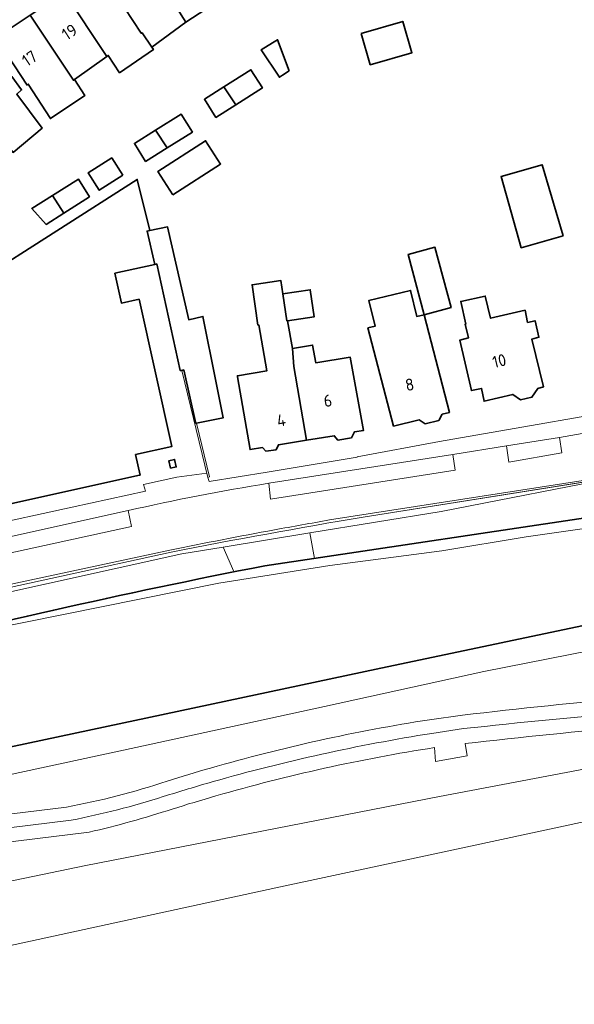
# Model space of a CAD drawing. Extents: x 150256 to 156914, y 461459 to 469481.
# Tile 225 of 256: x 154953 to 155015, y 463439 to 463549. Entities that reach past the tile are written whole.
import ezdxf
from ezdxf.enums import TextEntityAlignment as Align

# ---------------------------------------------------------------- set-up
doc = ezdxf.new("R2010")
doc.units = 0
doc.header["$LTSCALE"] = 0.75
for name, color, linetype, lineweight in [('B-RO-GK-BESCHOEIING-G', 251, 'GK-BESCHOEIING', 35), ('B-RO-IE-TERREINAFSCHEIDING_KUNSTMATIG_HEKWERK-G', 251, 'IE-TERREINAFSCHEIDING-KUNSTMATIG', 18), ('B-RO-IE-TERREINAFSCHEIDING_KUNSTMATIG_MUUR-G', 251, 'IE-TERREINAFSCHEIDING-KUNSTMATIG-DICHT', 18), ('B-RO-OG-BEBOUWING-GV', 6, 'CONTINUOUS', 35), ('B-RO-OG-BEBOUWING-T18', 1, 'CONTINUOUS', 18), ('B-RO-OG-TERREIN_CULTUURSCHEIDING-GV', 251, 'CONTINUOUS', 18), ('B-RO-OG-WATER_SLOOT-GV', 251, 'CONTINUOUS', 18), ('B-RO-VH-VERHARDING_ASFALT-GV', 251, 'CONTINUOUS', 18), ('B-RO-VH-VERHARDING_BETONSTRAATSTEEN-GV', 251, 'CONTINUOUS', 18), ('B-RO-VH-VERHARDING_TEGEL-GV', 251, 'CONTINUOUS', 18)]:
    doc.layers.add(name, color=color, linetype=linetype, lineweight=lineweight)
doc.styles.add('NLCS-ISO-M200-T18', font='NLCS-ISO.ttf', dxfattribs={"height": 360})
doc.linetypes.add('GK-BESCHOEIING', pattern='A,30,-5,[1,NLCS.SHX,S=1,R=0,X=0,Y=0],-5', length=40)
doc.linetypes.add('IE-TERREINAFSCHEIDING-KUNSTMATIG', pattern='A,4,[82,NLCS.SHX,S=0.75,R=90,X=0,Y=0],4,-2', length=10)
doc.linetypes.add('IE-TERREINAFSCHEIDING-KUNSTMATIG-DICHT', pattern='A,8,-1,[82,NLCS.SHX,S=0.75,R=90,X=0,Y=0],-1', length=10)

msp = doc.modelspace()

# ---------------------------------------------------------------- linework, layer by layer
at = {"layer": 'B-RO-GK-BESCHOEIING-G'}
for points in [[(154913.987, 463458.527), (154938.762, 463464.751), (154992.908, 463476.244), (155063.704, 463491.156), (155077.648, 463494.119), (155082.742, 463495.582), (155087.789, 463497.321), (155091.886, 463498.918), (155098.421, 463502.001), (155102.187, 463504.027), (155106.505, 463506.886), (155107.946, 463507.925), (155112.293, 463511.489), (155120.157, 463518.286), (155124.072, 463521.903), (155124.219, 463522.056), (155140.177, 463543.785), (155160.275, 463566.977), (155172.557, 463580.865)], [(154980.429, 463487.841), (155020.363, 463493.804), (155041.198, 463498.04), (155056.746, 463501.949), (155070.555, 463505.224), (155079.882, 463507.627), (155088.788, 463511.163), (155093.479, 463513.372), (155097.562, 463516.254), (155101.446, 463519.27), (155108.008, 463525.314), (155112.071, 463529.459), (155120.992, 463540.523)]]:
    msp.add_lwpolyline(points, dxfattribs=at)
msp.add_lwpolyline([(154980.429, 463487.841, 0.0142932), (154933.216, 463477.222)], format="xyb", dxfattribs=at)
at = {"layer": 'B-RO-IE-TERREINAFSCHEIDING_KUNSTMATIG_HEKWERK-G'}
for points in [[(154991.435, 463493.286), (155020.967, 463497.979), (155028.41, 463499.525), (155060.588, 463507.295)], [(154920.716, 463478.608), (154969.903, 463489.374)]]:
    msp.add_lwpolyline(points, dxfattribs=at)
msp.add_lwpolyline([(154991.435, 463493.286, 0.0060406), (154969.903, 463489.374)], format="xyb", dxfattribs=at)
at = {"layer": 'B-RO-IE-TERREINAFSCHEIDING_KUNSTMATIG_MUUR-G'}
for points in [[(154972.753, 463503.798), (154974.213, 463497.786), (154974.019, 463497.739), (154971.108, 463509.725)], [(155058.549, 463467.863), (155036.686, 463463.554), (155000, 463455.705)], [(155000, 463455.705), (154981.642, 463451.777), (154950.659, 463445.039), (154946.261, 463443.829)]]:
    msp.add_lwpolyline(points, dxfattribs=at)
at = {"layer": 'B-RO-OG-BEBOUWING-GV'}
for points in [[(154965.542, 463557.065), (154970.215, 463549.988), (154970.578, 463550.239), (154971.547, 463548.714), (154975.179, 463551.063), (154969.544, 463559.711)], [(154961.867, 463554.636), (154966.575, 463547.482), (154966.659, 463547.537), (154967.748, 463545.915), (154971.547, 463548.714), (154970.578, 463550.239), (154970.215, 463549.988), (154965.542, 463557.065)], [(154966.659, 463547.537), (154966.575, 463547.482), (154961.867, 463554.636), (154957.977, 463552.064), (154962.713, 463544.883), (154962.875, 463544.997), (154964.145, 463543.051), (154967.929, 463545.645), (154967.748, 463545.915)], [(154954.12, 463549.513), (154958.953, 463542.222), (154959.064, 463542.295), (154962.713, 463544.883), (154957.977, 463552.064)], [(154959.064, 463542.295), (154958.953, 463542.222), (154954.12, 463549.513), (154950.268, 463546.967), (154953.769, 463541.67), (154953.901, 463541.783), (154956.387, 463537.917), (154960.252, 463540.511)], [(154991.218, 463547.458), (154992.237, 463543.945), (154996.906, 463545.299), (154995.887, 463548.812)], [(154945.047, 463542.808), (154950.955, 463536.016), (154950.792, 463535.864), (154952.197, 463534.134), (154955.467, 463536.856), (154952.604, 463540.675), (154953.149, 463541.14), (154952.043, 463542.63), (154948.585, 463545.905)], [(154983.14, 463543.268), (154981.85, 463546.758), (154981.277, 463546.408), (154980.016, 463545.638), (154982.048, 463542.561), (154982.409, 463542.795)], [(154977.164, 463539.465), (154980.149, 463541.355), (154978.858, 463543.393), (154975.834, 463541.478)], [(154977.164, 463539.465), (154975.834, 463541.478), (154973.639, 463540.088), (154974.929, 463538.05)], [(154969.467, 463534.642), (154972.298, 463536.405), (154971.049, 463538.41), (154968.166, 463536.615)], [(154968.166, 463536.615), (154965.796, 463535.139), (154967.045, 463533.134), (154969.467, 463534.642)], [(154970.1, 463529.4), (154975.457, 463532.821), (154973.788, 463535.435), (154968.431, 463532.015)], [(154964.492, 463531.579), (154963.255, 463533.518), (154960.61, 463531.831), (154961.848, 463529.891)], [(155013.889, 463524.798), (155011.512, 463532.744), (155006.917, 463531.421), (155009.176, 463523.461)], [(154956.604, 463529.297), (154957.901, 463527.345), (154960.756, 463529.171), (154959.53, 463531.146)], [(154957.901, 463527.345), (154956.604, 463529.297), (154954.292, 463527.836), (154955.905, 463526.068)], [(154968.08, 463521.588), (154968.22, 463521.619), (154968.311, 463521.642), (154970.943, 463509.69), (154971.108, 463509.725), (154971.322, 463509.771), (154972.696, 463503.786), (154972.753, 463503.798), (154975.762, 463504.417), (154974.943, 463508.5), (154973.485, 463515.771), (154971.89, 463515.393), (154969.514, 463525.798), (154967.512, 463525.382), (154967.229, 463525.317)], [(154998.296, 463515.959), (155001.298, 463516.764), (154999.489, 463523.507), (154996.487, 463522.702)], [(154985.076, 463501.893), (154983.679, 463510.156), (154983.523, 463512.179), (154982.976, 463515.283), (154982.901, 463515.271), (154982.439, 463518.305), (154982.221, 463519.786), (154978.984, 463519.31), (154979.649, 463514.793), (154979.736, 463514.806), (154980.642, 463509.659), (154977.351, 463509.12), (154977.371, 463509.001), (154978.763, 463500.842), (154980.163, 463501.072), (154980.517, 463500.683), (154981.679, 463500.826), (154981.949, 463501.389)], [(154982.439, 463518.305), (154982.901, 463515.271), (154982.976, 463515.283), (154985.963, 463515.722), (154985.516, 463518.758)], [(154998.296, 463515.959), (154997.461, 463515.76), (154996.762, 463518.684), (154992.088, 463517.566), (154992.78, 463514.673), (154991.971, 463514.475), (154994.862, 463503.49), (154997.73, 463504.179), (154998.391, 463503.742), (154999.927, 463504.111), (155000.316, 463504.801), (155001.123, 463504.994)], [(155009.083, 463506.431), (155010.366, 463506.716), (155011.03, 463507.692), (155011.657, 463507.864), (155010.37, 463513.235), (155011.146, 463513.436), (155010.717, 463515.286), (155009.882, 463515.086), (155009.597, 463516.458), (155005.727, 463515.552), (155005.144, 463518.048), (155002.387, 463517.454), (155002.964, 463514.905), (155002.884, 463514.886), (155003.256, 463513.364), (155002.271, 463513.106), (155003.586, 463507.467), (155004.719, 463507.694), (155005.003, 463506.262), (155008.225, 463507.034)], [(154983.523, 463512.179), (154983.679, 463510.156), (154985.076, 463501.893), (154988.203, 463502.396), (154988.616, 463501.888), (154990.135, 463502.177), (154990.466, 463502.83), (154991.478, 463502.973), (154990.007, 463511.192), (154986.159, 463510.562), (154985.767, 463512.557)], [(154969.862, 463498.763), (154970.494, 463498.903), (154970.307, 463499.747), (154969.675, 463499.607)]]:
    msp.add_lwpolyline(points, close=True, dxfattribs=at)
msp.add_lwpolyline([(154938.277, 463491.754), (154966.167, 463497.943), (154966.436, 463498.002), (154965.927, 463500.293), (154969.986, 463501.193), (154966.324, 463517.693), (154964.351, 463517.255), (154963.61, 463520.595), (154968.08, 463521.588), (154967.229, 463525.317), (154967.512, 463525.382), (154966.122, 463531.106), (154939.041, 463513.844), (154934.146, 463519.58), (154933.19, 463520.701)], dxfattribs=at)
at = {"layer": 'B-RO-OG-TERREIN_CULTUURSCHEIDING-GV'}
for points in [[(154991.435, 463493.286), (155020.878, 463497.965), (155020.966, 463497.982), (155021.233, 463498.034), (155028.41, 463499.525), (155060.588, 463507.295)], [(155028.473, 463499.762), (155020.92, 463498.13), (154987.67, 463492.967)], [(154892.8, 463473.686), (154892.995, 463472.991), (154905.025, 463474.755), (154906.112, 463474.916), (154907.206, 463475.115), (154908.265, 463475.343), (154922.067, 463478.311), (154940.388, 463482.395), (154971.126, 463489.162), (154975.734, 463489.916), (154985.462, 463491.509), (155000.177, 463493.918), (155020.878, 463497.965), (154991.435, 463493.286)], [(154969.903, 463489.374), (154920.716, 463478.608)], [(154920.716, 463478.608), (154969.903, 463489.374)], [(154969.788, 463489.593), (154939.381, 463483.079), (154937.54, 463482.697), (154933.308, 463481.763), (154931.586, 463481.41)], [(155065.448, 463488.023), (155064.614, 463486.868), (155063.01, 463486.355), (155060.7, 463485.713), (155058.006, 463485.168), (155055.889, 463485.232), (155055.375, 463485.008), (155052.873, 463484.879), (155050.573, 463485.176), (155029.07, 463480.752), (155004.98, 463476.006), (154987.117, 463472.079), (154965.976, 463467.497), (154951.555, 463464.387), (154939.177, 463461.338), (154938.209, 463457.962)], [(154913.857, 463445.418), (154913.989, 463445.065), (154917.788, 463443.166), (154918.924, 463442.939), (154929.18, 463445.531), (154942.987, 463450.271), (154950.417, 463452.22), (154960.344, 463454.285), (155000, 463461.995), (155057.584, 463472.91), (155056.976, 463476.093), (155061.517, 463476.987), (155061.096, 463479.749), (155037.733, 463472.91)], [(155057.584, 463472.91), (155000, 463461.995), (154960.344, 463454.285), (154950.417, 463452.22), (154942.987, 463450.271), (154929.18, 463445.531), (154918.924, 463442.939), (154922.196, 463442.284), (154925.045, 463441.538), (154927.826, 463440.317), (154930.257, 463438.721), (154933.141, 463438.831), (154935.293, 463440.813), (154946.261, 463443.829), (154950.659, 463445.039), (154981.642, 463451.777), (155000, 463455.705), (155036.686, 463463.554)], [(154998.875, 463470.587), (155002.596, 463471.1)], [(155002.868, 463467.915), (155003.106, 463466.553), (154999.569, 463465.917), (154999.442, 463467.472)], [(154946.175, 463459.348), (154958.182, 463460.8)], [(154960.71, 463457.992), (154944.233, 463455.993)]]:
    msp.add_lwpolyline(points, dxfattribs=at)
for points in [[(154991.435, 463493.286, 0.0060406), (154969.903, 463489.374)], [(154969.903, 463489.374, -0.0060406), (154991.435, 463493.286)], [(154987.67, 463492.967, 0.0024086), (154981.492, 463491.86)], [(154981.492, 463491.86, 0.0046888), (154969.788, 463489.593)], [(155002.596, 463471.1, -0.0093627), (155021.818, 463473.054)], [(154974.332, 463465.182, -0.03158), (154998.875, 463470.587)], [(155021.916, 463469.84, 0.0072971), (155002.868, 463467.915)], [(154999.442, 463467.472, 0.0315459), (154974.942, 463462.065)], [(154969.458, 463463.715, -0.0067744), (154974.332, 463465.182)], [(154958.182, 463460.8, 0.0336117), (154969.458, 463463.715)], [(154974.942, 463462.065, 0.0063707), (154970.048, 463460.588)], [(154970.048, 463460.588, -0.0199267), (154960.71, 463457.992)]]:
    msp.add_lwpolyline(points, format="xyb", dxfattribs=at)
at = {"layer": 'B-RO-OG-WATER_SLOOT-GV'}
for points in [[(154913.931, 463458.512), (154913.987, 463458.527), (154938.762, 463464.751), (154940.255, 463465.068), (154992.908, 463476.244), (155063.704, 463491.156), (155077.648, 463494.119), (155082.742, 463495.582), (155087.789, 463497.321), (155091.886, 463498.918), (155098.421, 463502.001), (155102.187, 463504.027), (155106.505, 463506.886), (155107.946, 463507.925), (155112.293, 463511.489), (155120.157, 463518.286), (155124.072, 463521.903), (155124.219, 463522.056), (155140.177, 463543.785)], [(155020.363, 463493.804), (154985.975, 463488.669), (154980.429, 463487.841)], [(154894.583, 463466.515), (154894.647, 463466.269), (154893.172, 463465.818), (154893.094, 463466.111), (154880.367, 463462.187), (154880.665, 463461.232), (154880.787, 463461.27), (154911.103, 463470.616), (154935.109, 463477.143), (154948.918, 463480.577), (154975.248, 463485.896), (154987.728, 463487.866), (155000.257, 463489.495), (155009.723, 463491.083), (155017.054, 463492.141)], [(155017.054, 463492.141), (155009.723, 463491.083), (155000.257, 463489.495), (154987.728, 463487.866), (154975.248, 463485.896), (154948.918, 463480.577)], [(155063.704, 463491.156), (154992.908, 463476.244), (154940.255, 463465.068), (154939.177, 463461.338), (154951.555, 463464.387), (154965.976, 463467.497), (154987.117, 463472.079), (155004.98, 463476.006), (155029.07, 463480.752)], [(154980.429, 463487.841), (154985.975, 463488.669), (154985.462, 463491.509), (154975.734, 463489.916), (154976.955, 463487.2), (154976.973, 463487.159)], [(154976.973, 463487.159), (154976.955, 463487.2), (154975.734, 463489.916), (154971.126, 463489.162), (154940.388, 463482.395), (154922.067, 463478.311), (154908.265, 463475.343), (154907.206, 463475.115), (154906.112, 463474.916), (154905.025, 463474.755), (154892.995, 463472.991), (154894.794, 463466.573), (154933.216, 463477.222)]]:
    msp.add_lwpolyline(points, dxfattribs=at)
msp.add_lwpolyline([(155073.434, 463506.451), (155072.333, 463509.778), (155063.686, 463507.295), (155030.214, 463499.68), (155022.884, 463498.357), (155021.233, 463498.034), (155020.966, 463497.982), (155020.878, 463497.965), (155000.177, 463493.918), (154985.462, 463491.509), (154985.975, 463488.669), (155020.363, 463493.804), (155041.198, 463498.04), (155050.308, 463500.33), (155051.688, 463500.677), (155071.713, 463505.998)], close=True, dxfattribs=at)
for points in [[(154976.973, 463487.159, -0.001114), (154980.429, 463487.841)], [(154980.429, 463487.841, 0.001114), (154976.973, 463487.159)], [(154933.216, 463477.222, -0.0132732), (154976.973, 463487.159)], [(154976.973, 463487.159, 0.0132732), (154933.216, 463477.222)]]:
    msp.add_lwpolyline(points, format="xyb", dxfattribs=at)
at = {"layer": 'B-RO-VH-VERHARDING_ASFALT-GV'}
for points in [[(155021.818, 463473.054, 0.0093627), (155002.596, 463471.1)], [(155002.697, 463469.595, -0.0056175), (155021.913, 463471.473)], [(155021.913, 463471.473, 0.0056175), (155002.697, 463469.595)], [(154998.875, 463470.587, 0.03158), (154974.332, 463465.182)], [(155002.868, 463467.915, -0.0072971), (155021.916, 463469.84)], [(154974.629, 463463.663, -0.0304022), (154999.14, 463469.062)], [(154999.14, 463469.062, 0.0304022), (154974.629, 463463.663)], [(154974.942, 463462.065, -0.0315459), (154999.442, 463467.472)], [(154974.332, 463465.182, 0.0067744), (154969.458, 463463.715)], [(154969.458, 463463.715, -0.0336117), (154958.182, 463460.8)], [(154969.036, 463461.983, -0.0071018), (154974.629, 463463.663)], [(154974.629, 463463.663, 0.0071018), (154969.036, 463461.983)], [(154970.048, 463460.588, -0.0063707), (154974.942, 463462.065)], [(154958.71, 463459.34, 0.0289437), (154969.036, 463461.983)], [(154969.036, 463461.983, -0.0289437), (154958.71, 463459.34)], [(154960.71, 463457.992, 0.0199267), (154970.048, 463460.588)]]:
    msp.add_lwpolyline(points, format="xyb", dxfattribs=at)
for points in [[(155002.596, 463471.1), (154998.875, 463470.587)], [(154999.14, 463469.062), (155002.697, 463469.595)], [(155002.697, 463469.595), (154999.14, 463469.062)], [(154999.442, 463467.472), (154999.569, 463465.917), (155003.106, 463466.553), (155002.868, 463467.915)], [(154958.182, 463460.8), (154946.175, 463459.348)], [(154944.984, 463457.662), (154958.71, 463459.34)], [(154958.71, 463459.34), (154944.984, 463457.662)], [(154944.233, 463455.993), (154960.71, 463457.992)]]:
    msp.add_lwpolyline(points, dxfattribs=at)
at = {"layer": 'B-RO-VH-VERHARDING_BETONSTRAATSTEEN-GV'}
for points in [[(155071.584, 463510.406), (155070.691, 463513.854), (155059.479, 463510.763), (155059.052, 463512.472), (155054.438, 463511.307), (155054.883, 463509.563), (155020.37, 463501.589), (155020.05, 463503.376), (155013.454, 463502.211), (155013.718, 463500.492), (155007.779, 463499.453), (155007.533, 463501.259), (155001.518, 463500.298), (155001.765, 463498.557), (154981.07, 463495.307), (154980.853, 463497.075)], [(154987.67, 463492.967), (155020.92, 463498.13), (155028.473, 463499.762)], [(154965.091, 463494.015), (154965.469, 463492.236), (154938.581, 463486.362), (154939.381, 463483.079), (154969.788, 463489.593)]]:
    msp.add_lwpolyline(points, dxfattribs=at)
for points in [[(155013.454, 463502.211), (155007.533, 463501.259), (155007.779, 463499.453), (155013.718, 463500.492)], [(155001.518, 463500.298), (154980.853, 463497.075), (154981.07, 463495.307), (155001.765, 463498.557)], [(154938.581, 463486.362), (154965.469, 463492.236), (154965.091, 463494.015), (154938.286, 463488.079)]]:
    msp.add_lwpolyline(points, close=True, dxfattribs=at)
for points in [[(154980.853, 463497.075, 0.0164897), (154965.091, 463494.015)], [(154981.492, 463491.86, -0.0024086), (154987.67, 463492.967)], [(154969.788, 463489.593, -0.0046888), (154981.492, 463491.86)]]:
    msp.add_lwpolyline(points, format="xyb", dxfattribs=at)
at = {"layer": 'B-RO-VH-VERHARDING_TEGEL-GV'}
for points in [[(155026.199, 463506.293), (155000, 463501.767), (154990.779, 463500.051), (154990.787, 463500), (154980.697, 463498.336), (154974.192, 463497.263), (154974.019, 463497.739), (154973.903, 463498.217), (154970.564, 463497.744), (154966.836, 463496.954), (154967.042, 463496.212), (154938.245, 463489.916), (154937.838, 463491.636), (154937.837, 463491.641), (154937.834, 463491.655), (154937.641, 463492.535), (154935.858, 463492.134), (154936.05, 463491.254), (154935.598, 463491.159), (154935.505, 463491.583), (154929.629, 463490.272)], [(154980.853, 463497.075), (155001.518, 463500.298), (155007.533, 463501.259), (155013.454, 463502.211), (155020.05, 463503.376)], [(154930.353, 463486.424), (154930.793, 463484.687), (154932.567, 463485.082), (154936.811, 463485.966), (154938.581, 463486.362), (154938.286, 463488.079), (154965.091, 463494.015)]]:
    msp.add_lwpolyline(points, dxfattribs=at)
msp.add_lwpolyline([(154965.091, 463494.015, -0.0164897), (154980.853, 463497.075)], format="xyb", dxfattribs=at)

# ---------------------------------------------------------------- texts
at = {"layer": 'B-RO-OG-BEBOUWING-T18', "style": 'NLCS-ISO-M200-T18'}
for s, rotation, p in [('19', 33.5, (154958.522, 463547.629)), ('17', 33.5, (154954.038, 463544.664)), ('10', 13.5, (155006.709, 463510.784)), ('8', 11.1, (154996.659, 463508.131)), ('6', 9.2, (154987.484, 463506.332)), ('4', 9.7, (154982.259, 463504.136))]:
    msp.add_text(s, height=1.35, rotation=rotation, dxfattribs=at).set_placement(p, align=Align.MIDDLE)

doc.saveas('drawing.dxf')
